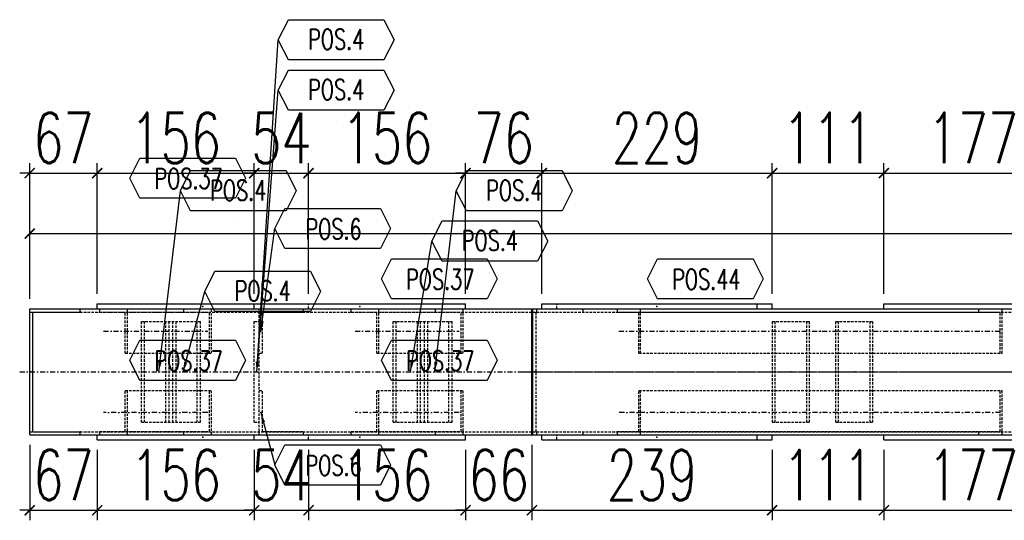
# Model space of a CAD drawing. Header units: feet. Extents: x -13577 to 173285, y -65833 to 34873.
# Tile 66 of 127: x 74157 to 75135, y -60442 to -59945. Entities that reach past the tile are written whole.
import ezdxf
from ezdxf.enums import TextEntityAlignment as Align

# ---------------------------------------------------------------- set-up
doc = ezdxf.new("R2010")
doc.units = ezdxf.units.FT
doc.header["$LTSCALE"] = 10
doc.header["$MEASUREMENT"] = 0
doc.linetypes.add('DASHDOT', pattern=[1, 0.5, -0.25, 0, -0.25])
doc.linetypes.add('HIDDEN', pattern=[0.375, 0.25, -0.125])
doc.layers.get('0').update_dxf_attribs({"linetype": 'CONTINUOUS'})
doc.layers.get('Defpoints').update_dxf_attribs({"linetype": 'CONTINUOUS'})
for name, color, linetype in [('A', 2, 'DASHDOT'), ('FORIR', 4, 'CONTINUOUS'), ('G', 3, 'CONTINUOUS'), ('POS_BOX', 6, 'CONTINUOUS'), ('POS_DES', 2, 'CONTINUOUS'), ('POS_MAT', 2, 'CONTINUOUS'), ('POS_NOT', 2, 'CONTINUOUS'), ('TR', 6, 'HIDDEN'), ('TXT1', 7, 'CONTINUOUS')]:
    doc.layers.add(name, color=color, linetype=linetype)
doc.styles.add('1', font='romans.shx', dxfattribs={"width": 0.7, "height": 50})
doc.styles.add('POS', font='ROMANS', dxfattribs={"width": 0.7})
doc.dimstyles.get("Standard").update_dxf_attribs({"dimtxt": 50, "dimasz": 1, "dimexe": 1, "dimexo": 1, "dimgap": 1, "dimtad": 1, "dimdec": 0, "dimdsep": 46, "dimtxsty": '1', "dimblk": 'ARCHTICK', "dimcen": 3, "dimclrd": 1, "dimclre": 1, "dimclrt": 3, "dimadec": 0, "dimazin": 0, "dimtfac": 1, "dimtdec": 0, "dimtix": 1, "dimtmove": 0, "dimatfit": 3, "dimfxl": 0, "dimtolj": 1, "dimarcsym": 0})

# ---------------------------------------------------------------- blocks, each defined once
blk = doc.blocks.new('P8_LAM')
blk.add_line((5.75, -3.075), (5.75, -3.075))
at = {"layer": 'POS_BOX'}
blk.add_lwpolyline([(11.5, 0), (10.5, -2), (1, -2), (0, 0), (1, 2), (10.5, 2)], close=True, dxfattribs=at)
at = {"style": 'POS', "width": 0.7}
blk.add_attdef('POS_PEZ', text='', height=2, dxfattribs=at).set_placement((5.751, -0.952), align=Align.CENTER)
at = {"style": 'POS', "width": 0.7, "flags": 1}
for tag, p in [('MAR_PEZ', (1, -3.155)), ('QTA_PEZ', (1, -3.69)), ('SUN_LIS', (1, -4.836)), ('PUN_LIS', (1, -4.301)), ('COD_PEZ', (1, -5.949)), ('MCL_PEZ', (1, -5.414)), ('DIM_PRO', (1, -6.588))]:
    blk.add_attdef(tag, p, '', height=0.35, dxfattribs=at)
at = {"layer": 'POS_DES', "style": 'POS', "width": 0.7, "flags": 1}
for tag, p in [('LAR_PRO', (3.396, -4.119)), ('SPE_PRO', (3.384, -4.658)), ('LUN_PRO', (3.368, -5.17))]:
    blk.add_attdef(tag, p, '', height=0.35, dxfattribs=at)
at = {"layer": 'POS_MAT', "style": 'POS', "width": 0.7, "flags": 1}
blk.add_attdef('MAT_PRO', text='', height=0.35, dxfattribs=at).set_placement((4.297, -3.185), align=Align.CENTER)
at = {"layer": 'POS_NOT', "style": 'POS', "width": 0.7, "flags": 1}
blk.add_attdef('NOT_PEZ', (3.413, -3.619), '', height=0.35, dxfattribs=at)
blk = doc.blocks.new('_ArchTick')
at = {"color": 0, "linetype": 'ByBlock', "const_width": 0.15}
blk.add_lwpolyline([(-0.5, -0.5), (0.5, 0.5)], dxfattribs=at)
blk = doc.blocks.new('P8_PRO')
at = {"layer": 'POS_BOX'}
blk.add_lwpolyline([(11.5, 0), (10.5, -2), (1, -2), (0, 0), (1, 2), (10.5, 2)], close=True, dxfattribs=at)
at = {"style": 'POS', "width": 0.7}
blk.add_attdef('POS_PEZ', text='', height=2, dxfattribs=at).set_placement((5.83, -1.049), align=Align.CENTER)
at = {"style": 'POS', "width": 0.7, "flags": 1}
for tag, p in [('MAR_PEZ', (1, -2.919)), ('QTA_PEZ', (1, -3.454)), ('PUN_LIS', (1, -4.045)), ('SUN_LIS', (1, -4.58)), ('MCL_PEZ', (1, -5.141)), ('COD_PEZ', (1, -5.676)), ('DIM_PRO', (1, -6.267))]:
    blk.add_attdef(tag, p, '', height=0.35, dxfattribs=at)
at = {"layer": 'POS_DES', "style": 'POS', "width": 0.7, "flags": 1}
for tag, p in [('NOM_PRO', (2.836, -2.902)), ('LUN_PRO', (2.824, -4.544))]:
    blk.add_attdef(tag, p, '', height=0.35, dxfattribs=at)
at = {"layer": 'POS_MAT', "style": 'POS', "width": 0.7, "flags": 1}
blk.add_attdef('MAT_PRO', (2.825, -3.438), '', height=0.35, dxfattribs=at)
at = {"layer": 'POS_NOT', "style": 'POS', "width": 0.7, "flags": 1}
blk.add_attdef('NOT_PEZ', (2.816, -4.015), '', height=0.35, dxfattribs=at)
blk = doc.blocks.new('3D_INFOPOS')
blk.add_point((0, 0))
at = {"layer": 'FORIR', "flags": 1}
for tag, p in [('POS_PEZ', (7.55, -4.31)), ('MAT_PRO', (7.55, -11.94))]:
    blk.add_attdef(tag, p, '', height=5.26, dxfattribs=at)
blk = doc.blocks.new('*D388')
at = {"layer": 'Defpoints', "color": 0}
for p in [(74167.1, -60357.01), (74234.1, -60362.01), (74234.1, -60432.01)]:
    blk.add_point(p, dxfattribs=at)
at = {"layer": 'TXT1', "color": 1, "lineweight": -2, "transparency": 16777216}
for p, q in [((74167.1, -60367.01), (74167.1, -60442.01)), ((74234.1, -60372.01), (74234.1, -60442.01)), ((74167.1, -60432.01), (74157.1, -60432.01)), ((74167.1, -60432.01), (74234.1, -60432.01)), ((74234.1, -60432.01), (74244.1, -60432.01))]:
    blk.add_line(p, q, dxfattribs=at)
at = {"layer": 'TXT1', "color": 1, "lineweight": -2, "transparency": 16777216, "xscale": 10, "yscale": 10, "zscale": 10}
blk.add_blockref('_ArchTick', (74167.1, -60432.01), dxfattribs=at)
at = {"layer": 'TXT1', "color": 1, "lineweight": -2, "transparency": 16777216, "xscale": 10, "yscale": 10, "zscale": 10, "rotation": 180}
blk.add_blockref('_ArchTick', (74234.1, -60432.01), dxfattribs=at)
at = {"layer": 'TXT1', "color": 3, "transparency": 16777216, "insert": (74200.6, -60397.01), "char_height": 50, "attachment_point": 5, "style": '1'}
blk.add_mtext('\\A1;67', dxfattribs=at)
blk = doc.blocks.new('*D389')
at = {"layer": 'Defpoints', "color": 0}
for p in [(74234.1, -60362.01), (74390.1, -60362.01), (74390.1, -60432.01)]:
    blk.add_point(p, dxfattribs=at)
at = {"layer": 'TXT1', "color": 1, "lineweight": -2, "transparency": 16777216}
for p, q in [((74234.1, -60372.01), (74234.1, -60442.01)), ((74390.1, -60372.01), (74390.1, -60442.01)), ((74234.1, -60432.01), (74390.1, -60432.01))]:
    blk.add_line(p, q, dxfattribs=at)
at = {"layer": 'TXT1', "color": 1, "lineweight": -2, "transparency": 16777216, "xscale": 10, "yscale": 10, "zscale": 10, "rotation": 180}
blk.add_blockref('_ArchTick', (74234.1, -60432.01), dxfattribs=at)
at = {"layer": 'TXT1', "color": 1, "lineweight": -2, "transparency": 16777216, "xscale": 10, "yscale": 10, "zscale": 10}
blk.add_blockref('_ArchTick', (74390.1, -60432.01), dxfattribs=at)
at = {"layer": 'TXT1', "color": 3, "transparency": 16777216, "insert": (74312.1, -60397.01), "char_height": 50, "attachment_point": 5, "style": '1'}
blk.add_mtext('\\A1;156', dxfattribs=at)
blk = doc.blocks.new('*D390')
at = {"layer": 'Defpoints', "color": 0}
for p in [(74390.1, -60362.01), (74444.1, -60362.01), (74444.1, -60432.01)]:
    blk.add_point(p, dxfattribs=at)
at = {"layer": 'TXT1', "color": 1, "lineweight": -2, "transparency": 16777216}
for p, q in [((74390.1, -60372.01), (74390.1, -60442.01)), ((74444.1, -60372.01), (74444.1, -60442.01)), ((74390.1, -60432.01), (74380.1, -60432.01)), ((74390.1, -60432.01), (74444.1, -60432.01)), ((74444.1, -60432.01), (74454.1, -60432.01))]:
    blk.add_line(p, q, dxfattribs=at)
at = {"layer": 'TXT1', "color": 1, "lineweight": -2, "transparency": 16777216, "xscale": 10, "yscale": 10, "zscale": 10}
blk.add_blockref('_ArchTick', (74390.1, -60432.01), dxfattribs=at)
at = {"layer": 'TXT1', "color": 1, "lineweight": -2, "transparency": 16777216, "xscale": 10, "yscale": 10, "zscale": 10, "rotation": 180}
blk.add_blockref('_ArchTick', (74444.1, -60432.01), dxfattribs=at)
at = {"layer": 'TXT1', "color": 3, "transparency": 16777216, "insert": (74417.1, -60397.01), "char_height": 50, "attachment_point": 5, "style": '1'}
blk.add_mtext('\\A1;54', dxfattribs=at)
blk = doc.blocks.new('*D391')
at = {"layer": 'Defpoints', "color": 0}
for p in [(74444.1, -60362.01), (74600.1, -60362.01), (74600.1, -60432.01)]:
    blk.add_point(p, dxfattribs=at)
at = {"layer": 'TXT1', "color": 1, "lineweight": -2, "transparency": 16777216}
for p, q in [((74444.1, -60372.01), (74444.1, -60442.01)), ((74600.1, -60372.01), (74600.1, -60442.01)), ((74444.1, -60432.01), (74600.1, -60432.01))]:
    blk.add_line(p, q, dxfattribs=at)
at = {"layer": 'TXT1', "color": 1, "lineweight": -2, "transparency": 16777216, "xscale": 10, "yscale": 10, "zscale": 10, "rotation": 180}
blk.add_blockref('_ArchTick', (74444.1, -60432.01), dxfattribs=at)
at = {"layer": 'TXT1', "color": 1, "lineweight": -2, "transparency": 16777216, "xscale": 10, "yscale": 10, "zscale": 10}
blk.add_blockref('_ArchTick', (74600.1, -60432.01), dxfattribs=at)
at = {"layer": 'TXT1', "color": 3, "transparency": 16777216, "insert": (74522.1, -60397.01), "char_height": 50, "attachment_point": 5, "style": '1'}
blk.add_mtext('\\A1;156', dxfattribs=at)
blk = doc.blocks.new('*D392')
at = {"layer": 'Defpoints', "color": 0}
for p in [(74600.1, -60362.01), (74666.11, -60357.01), (74666.11, -60432.01)]:
    blk.add_point(p, dxfattribs=at)
at = {"layer": 'TXT1', "color": 1, "lineweight": -2, "transparency": 16777216}
for p, q in [((74600.1, -60372.01), (74600.1, -60442.01)), ((74666.11, -60367.01), (74666.11, -60442.01)), ((74600.1, -60432.01), (74590.1, -60432.01)), ((74600.1, -60432.01), (74666.11, -60432.01)), ((74666.11, -60432.01), (74676.11, -60432.01))]:
    blk.add_line(p, q, dxfattribs=at)
at = {"layer": 'TXT1', "color": 1, "lineweight": -2, "transparency": 16777216, "xscale": 10, "yscale": 10, "zscale": 10}
blk.add_blockref('_ArchTick', (74600.1, -60432.01), dxfattribs=at)
at = {"layer": 'TXT1', "color": 1, "lineweight": -2, "transparency": 16777216, "xscale": 10, "yscale": 10, "zscale": 10, "rotation": 180}
blk.add_blockref('_ArchTick', (74666.11, -60432.01), dxfattribs=at)
at = {"layer": 'TXT1', "color": 3, "transparency": 16777216, "insert": (74633.11, -60397.01), "char_height": 50, "attachment_point": 5, "style": '1'}
blk.add_mtext('\\A1;66', dxfattribs=at)
blk = doc.blocks.new('*D393')
at = {"layer": 'Defpoints', "color": 0}
for p in [(74666.11, -60357.01), (74904.74, -60362.01), (74904.74, -60432.01)]:
    blk.add_point(p, dxfattribs=at)
at = {"layer": 'TXT1', "color": 1, "lineweight": -2, "transparency": 16777216}
for p, q in [((74666.11, -60367.01), (74666.11, -60442.01)), ((74904.74, -60372.01), (74904.74, -60442.01)), ((74666.11, -60432.01), (74904.74, -60432.01))]:
    blk.add_line(p, q, dxfattribs=at)
at = {"layer": 'TXT1', "color": 1, "lineweight": -2, "transparency": 16777216, "xscale": 10, "yscale": 10, "zscale": 10, "rotation": 180}
blk.add_blockref('_ArchTick', (74666.11, -60432.01), dxfattribs=at)
at = {"layer": 'TXT1', "color": 1, "lineweight": -2, "transparency": 16777216, "xscale": 10, "yscale": 10, "zscale": 10}
blk.add_blockref('_ArchTick', (74904.74, -60432.01), dxfattribs=at)
at = {"layer": 'TXT1', "color": 3, "transparency": 16777216, "insert": (74785.43, -60397.01), "char_height": 50, "attachment_point": 5, "style": '1'}
blk.add_mtext('\\A1;239', dxfattribs=at)
blk = doc.blocks.new('*D394')
at = {"layer": 'Defpoints', "color": 0}
for p in [(74904.74, -60362.01), (75015.8, -60362.01), (75015.8, -60432.01)]:
    blk.add_point(p, dxfattribs=at)
at = {"layer": 'TXT1', "color": 1, "lineweight": -2, "transparency": 16777216}
for p, q in [((74904.74, -60372.01), (74904.74, -60442.01)), ((75015.8, -60372.01), (75015.8, -60442.01)), ((74904.74, -60432.01), (75015.8, -60432.01))]:
    blk.add_line(p, q, dxfattribs=at)
at = {"layer": 'TXT1', "color": 1, "lineweight": -2, "transparency": 16777216, "xscale": 10, "yscale": 10, "zscale": 10, "rotation": 180}
blk.add_blockref('_ArchTick', (74904.74, -60432.01), dxfattribs=at)
at = {"layer": 'TXT1', "color": 1, "lineweight": -2, "transparency": 16777216, "xscale": 10, "yscale": 10, "zscale": 10}
blk.add_blockref('_ArchTick', (75015.8, -60432.01), dxfattribs=at)
at = {"layer": 'TXT1', "color": 3, "transparency": 16777216, "insert": (74960.27, -60397.01), "char_height": 50, "attachment_point": 5, "style": '1'}
blk.add_mtext('\\A1;111', dxfattribs=at)
blk = doc.blocks.new('*D395')
at = {"layer": 'Defpoints', "color": 0}
for p in [(75015.8, -60362.01), (75192.83, -60362.01), (75192.83, -60432.01)]:
    blk.add_point(p, dxfattribs=at)
at = {"layer": 'TXT1', "color": 1, "lineweight": -2, "transparency": 16777216}
for p, q in [((75015.8, -60372.01), (75015.8, -60442.01)), ((75192.83, -60372.01), (75192.83, -60442.01)), ((75015.8, -60432.01), (75192.83, -60432.01))]:
    blk.add_line(p, q, dxfattribs=at)
at = {"layer": 'TXT1', "color": 1, "lineweight": -2, "transparency": 16777216, "xscale": 10, "yscale": 10, "zscale": 10, "rotation": 180}
blk.add_blockref('_ArchTick', (75015.8, -60432.01), dxfattribs=at)
at = {"layer": 'TXT1', "color": 1, "lineweight": -2, "transparency": 16777216, "xscale": 10, "yscale": 10, "zscale": 10}
blk.add_blockref('_ArchTick', (75192.83, -60432.01), dxfattribs=at)
at = {"layer": 'TXT1', "color": 3, "transparency": 16777216, "insert": (75104.32, -60397.01), "char_height": 50, "attachment_point": 5, "style": '1'}
blk.add_mtext('\\A1;177', dxfattribs=at)
blk = doc.blocks.new('*D420')
at = {"layer": 'Defpoints', "color": 0}
for p in [(76367.2, -60157.01), (74167.1, -60232.01), (76367.2, -60232.01)]:
    blk.add_point(p, dxfattribs=at)
at = {"layer": 'TXT1', "color": 1, "lineweight": -2, "transparency": 16777216}
for p, q in [((74167.1, -60222.01), (74167.1, -60147.01)), ((76367.2, -60222.01), (76367.2, -60147.01)), ((74167.1, -60157.01), (76367.2, -60157.01))]:
    blk.add_line(p, q, dxfattribs=at)
at = {"layer": 'TXT1', "color": 1, "lineweight": -2, "transparency": 16777216, "xscale": 10, "yscale": 10, "zscale": 10, "rotation": 180}
blk.add_blockref('_ArchTick', (74167.1, -60157.01), dxfattribs=at)
at = {"layer": 'TXT1', "color": 1, "lineweight": -2, "transparency": 16777216, "xscale": 10, "yscale": 10, "zscale": 10}
blk.add_blockref('_ArchTick', (76367.2, -60157.01), dxfattribs=at)
at = {"layer": 'TXT1', "color": 3, "transparency": 16777216, "insert": (75267.15, -60122.01), "char_height": 50, "attachment_point": 5, "style": '1'}
blk.add_mtext('\\A1;2200', dxfattribs=at)
blk = doc.blocks.new('*D423')
at = {"layer": 'Defpoints', "color": 0}
for p in [(74234.1, -60097.01), (74167.1, -60232.01), (74234.1, -60227.01)]:
    blk.add_point(p, dxfattribs=at)
at = {"layer": 'TXT1', "color": 1, "lineweight": -2, "transparency": 16777216}
for p, q in [((74167.1, -60222.01), (74167.1, -60087.01)), ((74234.1, -60217.01), (74234.1, -60087.01)), ((74167.1, -60097.01), (74157.1, -60097.01)), ((74167.1, -60097.01), (74234.1, -60097.01)), ((74234.1, -60097.01), (74244.1, -60097.01))]:
    blk.add_line(p, q, dxfattribs=at)
at = {"layer": 'TXT1', "color": 1, "lineweight": -2, "transparency": 16777216, "xscale": 10, "yscale": 10, "zscale": 10}
blk.add_blockref('_ArchTick', (74167.1, -60097.01), dxfattribs=at)
at = {"layer": 'TXT1', "color": 1, "lineweight": -2, "transparency": 16777216, "xscale": 10, "yscale": 10, "zscale": 10, "rotation": 180}
blk.add_blockref('_ArchTick', (74234.1, -60097.01), dxfattribs=at)
at = {"layer": 'TXT1', "color": 3, "transparency": 16777216, "insert": (74200.6, -60062.01), "char_height": 50, "attachment_point": 5, "style": '1'}
blk.add_mtext('\\A1;67', dxfattribs=at)
blk = doc.blocks.new('*D424')
at = {"layer": 'Defpoints', "color": 0}
for p in [(74390.1, -60097.01), (74234.1, -60227.01), (74390.1, -60227.01)]:
    blk.add_point(p, dxfattribs=at)
at = {"layer": 'TXT1', "color": 1, "lineweight": -2, "transparency": 16777216}
for p, q in [((74234.1, -60217.01), (74234.1, -60087.01)), ((74390.1, -60217.01), (74390.1, -60087.01)), ((74234.1, -60097.01), (74390.1, -60097.01))]:
    blk.add_line(p, q, dxfattribs=at)
at = {"layer": 'TXT1', "color": 1, "lineweight": -2, "transparency": 16777216, "xscale": 10, "yscale": 10, "zscale": 10, "rotation": 180}
blk.add_blockref('_ArchTick', (74234.1, -60097.01), dxfattribs=at)
at = {"layer": 'TXT1', "color": 1, "lineweight": -2, "transparency": 16777216, "xscale": 10, "yscale": 10, "zscale": 10}
blk.add_blockref('_ArchTick', (74390.1, -60097.01), dxfattribs=at)
at = {"layer": 'TXT1', "color": 3, "transparency": 16777216, "insert": (74312.1, -60062.01), "char_height": 50, "attachment_point": 5, "style": '1'}
blk.add_mtext('\\A1;156', dxfattribs=at)
blk = doc.blocks.new('*D425')
at = {"layer": 'Defpoints', "color": 0}
for p in [(74444.1, -60097.01), (74390.1, -60227.01), (74444.1, -60227.01)]:
    blk.add_point(p, dxfattribs=at)
at = {"layer": 'TXT1', "color": 1, "lineweight": -2, "transparency": 16777216}
for p, q in [((74390.1, -60217.01), (74390.1, -60087.01)), ((74444.1, -60217.01), (74444.1, -60087.01)), ((74390.1, -60097.01), (74380.1, -60097.01)), ((74390.1, -60097.01), (74444.1, -60097.01)), ((74444.1, -60097.01), (74454.1, -60097.01))]:
    blk.add_line(p, q, dxfattribs=at)
at = {"layer": 'TXT1', "color": 1, "lineweight": -2, "transparency": 16777216, "xscale": 10, "yscale": 10, "zscale": 10}
blk.add_blockref('_ArchTick', (74390.1, -60097.01), dxfattribs=at)
at = {"layer": 'TXT1', "color": 1, "lineweight": -2, "transparency": 16777216, "xscale": 10, "yscale": 10, "zscale": 10, "rotation": 180}
blk.add_blockref('_ArchTick', (74444.1, -60097.01), dxfattribs=at)
at = {"layer": 'TXT1', "color": 3, "transparency": 16777216, "insert": (74417.1, -60062.01), "char_height": 50, "attachment_point": 5, "style": '1'}
blk.add_mtext('\\A1;54', dxfattribs=at)
blk = doc.blocks.new('*D426')
at = {"layer": 'Defpoints', "color": 0}
for p in [(74600.1, -60097.01), (74444.1, -60227.01), (74600.1, -60227.01)]:
    blk.add_point(p, dxfattribs=at)
at = {"layer": 'TXT1', "color": 1, "lineweight": -2, "transparency": 16777216}
for p, q in [((74444.1, -60217.01), (74444.1, -60087.01)), ((74600.1, -60217.01), (74600.1, -60087.01)), ((74444.1, -60097.01), (74600.1, -60097.01))]:
    blk.add_line(p, q, dxfattribs=at)
at = {"layer": 'TXT1', "color": 1, "lineweight": -2, "transparency": 16777216, "xscale": 10, "yscale": 10, "zscale": 10, "rotation": 180}
blk.add_blockref('_ArchTick', (74444.1, -60097.01), dxfattribs=at)
at = {"layer": 'TXT1', "color": 1, "lineweight": -2, "transparency": 16777216, "xscale": 10, "yscale": 10, "zscale": 10}
blk.add_blockref('_ArchTick', (74600.1, -60097.01), dxfattribs=at)
at = {"layer": 'TXT1', "color": 3, "transparency": 16777216, "insert": (74522.1, -60062.01), "char_height": 50, "attachment_point": 5, "style": '1'}
blk.add_mtext('\\A1;156', dxfattribs=at)
blk = doc.blocks.new('*D427')
at = {"layer": 'Defpoints', "color": 0}
for p in [(74675.89, -60097.01), (74600.1, -60227.01), (74675.89, -60227.01)]:
    blk.add_point(p, dxfattribs=at)
at = {"layer": 'TXT1', "color": 1, "lineweight": -2, "transparency": 16777216}
for p, q in [((74600.1, -60217.01), (74600.1, -60087.01)), ((74675.89, -60217.01), (74675.89, -60087.01)), ((74600.1, -60097.01), (74590.1, -60097.01)), ((74600.1, -60097.01), (74675.89, -60097.01)), ((74675.89, -60097.01), (74685.89, -60097.01))]:
    blk.add_line(p, q, dxfattribs=at)
at = {"layer": 'TXT1', "color": 1, "lineweight": -2, "transparency": 16777216, "xscale": 10, "yscale": 10, "zscale": 10}
blk.add_blockref('_ArchTick', (74600.1, -60097.01), dxfattribs=at)
at = {"layer": 'TXT1', "color": 1, "lineweight": -2, "transparency": 16777216, "xscale": 10, "yscale": 10, "zscale": 10, "rotation": 180}
blk.add_blockref('_ArchTick', (74675.89, -60097.01), dxfattribs=at)
at = {"layer": 'TXT1', "color": 3, "transparency": 16777216, "insert": (74638, -60062.01), "char_height": 50, "attachment_point": 5, "style": '1'}
blk.add_mtext('\\A1;76', dxfattribs=at)
blk = doc.blocks.new('*D428')
at = {"layer": 'Defpoints', "color": 0}
for p in [(74904.74, -60097.01), (74675.89, -60227.01), (74904.74, -60227.01)]:
    blk.add_point(p, dxfattribs=at)
at = {"layer": 'TXT1', "color": 1, "lineweight": -2, "transparency": 16777216}
for p, q in [((74675.89, -60217.01), (74675.89, -60087.01)), ((74904.74, -60217.01), (74904.74, -60087.01)), ((74675.89, -60097.01), (74904.74, -60097.01))]:
    blk.add_line(p, q, dxfattribs=at)
at = {"layer": 'TXT1', "color": 1, "lineweight": -2, "transparency": 16777216, "xscale": 10, "yscale": 10, "zscale": 10, "rotation": 180}
blk.add_blockref('_ArchTick', (74675.89, -60097.01), dxfattribs=at)
at = {"layer": 'TXT1', "color": 1, "lineweight": -2, "transparency": 16777216, "xscale": 10, "yscale": 10, "zscale": 10}
blk.add_blockref('_ArchTick', (74904.74, -60097.01), dxfattribs=at)
at = {"layer": 'TXT1', "color": 3, "transparency": 16777216, "insert": (74790.32, -60062.01), "char_height": 50, "attachment_point": 5, "style": '1'}
blk.add_mtext('\\A1;229', dxfattribs=at)
blk = doc.blocks.new('*D429')
at = {"layer": 'Defpoints', "color": 0}
for p in [(75015.8, -60097.01), (74904.74, -60227.01), (75015.8, -60227.01)]:
    blk.add_point(p, dxfattribs=at)
at = {"layer": 'TXT1', "color": 1, "lineweight": -2, "transparency": 16777216}
for p, q in [((74904.74, -60217.01), (74904.74, -60087.01)), ((75015.8, -60217.01), (75015.8, -60087.01)), ((74904.74, -60097.01), (75015.8, -60097.01))]:
    blk.add_line(p, q, dxfattribs=at)
at = {"layer": 'TXT1', "color": 1, "lineweight": -2, "transparency": 16777216, "xscale": 10, "yscale": 10, "zscale": 10, "rotation": 180}
blk.add_blockref('_ArchTick', (74904.74, -60097.01), dxfattribs=at)
at = {"layer": 'TXT1', "color": 1, "lineweight": -2, "transparency": 16777216, "xscale": 10, "yscale": 10, "zscale": 10}
blk.add_blockref('_ArchTick', (75015.8, -60097.01), dxfattribs=at)
at = {"layer": 'TXT1', "color": 3, "transparency": 16777216, "insert": (74960.27, -60062.01), "char_height": 50, "attachment_point": 5, "style": '1'}
blk.add_mtext('\\A1;111', dxfattribs=at)
blk = doc.blocks.new('*D430')
at = {"layer": 'Defpoints', "color": 0}
for p in [(75192.83, -60097.01), (75015.8, -60227.01), (75192.83, -60227.01)]:
    blk.add_point(p, dxfattribs=at)
at = {"layer": 'TXT1', "color": 1, "lineweight": -2, "transparency": 16777216}
for p, q in [((75015.8, -60217.01), (75015.8, -60087.01)), ((75192.83, -60217.01), (75192.83, -60087.01)), ((75015.8, -60097.01), (75192.83, -60097.01))]:
    blk.add_line(p, q, dxfattribs=at)
at = {"layer": 'TXT1', "color": 1, "lineweight": -2, "transparency": 16777216, "xscale": 10, "yscale": 10, "zscale": 10, "rotation": 180}
blk.add_blockref('_ArchTick', (75015.8, -60097.01), dxfattribs=at)
at = {"layer": 'TXT1', "color": 1, "lineweight": -2, "transparency": 16777216, "xscale": 10, "yscale": 10, "zscale": 10}
blk.add_blockref('_ArchTick', (75192.83, -60097.01), dxfattribs=at)
at = {"layer": 'TXT1', "color": 3, "transparency": 16777216, "insert": (75104.32, -60062.01), "char_height": 50, "attachment_point": 5, "style": '1'}
blk.add_mtext('\\A1;177', dxfattribs=at)
blk = doc.blocks.new('3D2D_INFOWELD')
blk.add_point((0, 0))
at = {"layer": 'FORIR', "flags": 1}
blk.add_attdef('DATA', (7.55, -4.31), '', height=5.26, dxfattribs=at)

msp = doc.modelspace()

# ---------------------------------------------------------------- linework, layer by layer
at = {"layer": 'A'}
for p, q in [((74240.33, -60254.01), (74343.88, -60254.01)), ((74490.33, -60254.01), (74593.88, -60254.01)), ((74752.55, -60254.01), (75131.59, -60254.01)), ((74157.1, -60294.51), (74677.1, -60294.51)), ((74157.1, -60294.51), (74677.1, -60294.51)), ((74657.1, -60294.51), (76377.2, -60294.51)), ((74658.6, -60294.51), (76374.72, -60294.51)), ((74343.88, -60335.01), (74240.33, -60335.01)), ((74593.88, -60335.01), (74490.33, -60335.01)), ((75131.59, -60335.01), (74752.55, -60335.01))]:
    msp.add_line(p, q, dxfattribs=at)
at = {"layer": 'G'}
for p, q in [((74167.1, -60357.01), (74167.1, -60232.01)), ((74167.1, -60232.01), (78567.11, -60232.01)), ((74170.14, -60235.05), (74217.1, -60235.05)), ((74170.14, -60353.97), (74170.14, -60235.05)), ((74217.1, -60235.05), (74217.1, -60232.01)), ((74234.1, -60232.01), (74234.1, -60227.01)), ((74234.1, -60227.01), (74600.1, -60227.01)), ((74390.1, -60232.01), (74390.1, -60227.01)), ((74600.1, -60232.01), (74600.1, -60227.01)), ((74666.11, -60357.01), (74666.11, -60232.01)), ((74667.1, -60357.01), (74667.1, -60232.01)), ((74675.89, -60227.01), (74904.75, -60227.01)), ((74675.89, -60232.01), (74675.89, -60227.01)), ((74889.82, -60232.01), (74889.82, -60227.01)), ((74904.75, -60232.01), (74904.75, -60227.01)), ((75015.8, -60227.01), (75421.7, -60227.01)), ((75015.8, -60232.01), (75015.8, -60227.01)), ((74167.1, -60357.01), (78567.11, -60357.01)), ((74170.14, -60353.97), (74217.1, -60353.97)), ((74217.1, -60357.01), (74217.1, -60353.97)), ((74234.1, -60362.01), (74234.1, -60357.01)), ((74234.1, -60362.01), (74600.1, -60362.01)), ((74390.1, -60362.01), (74390.1, -60357.01)), ((74600.1, -60362.01), (74600.1, -60357.01)), ((74675.89, -60362.01), (74675.89, -60357.01)), ((74675.89, -60362.01), (74904.75, -60362.01)), ((74889.82, -60362.01), (74889.82, -60357.01)), ((74904.75, -60362.01), (74904.75, -60357.01)), ((75015.8, -60362.01), (75015.8, -60357.01)), ((75015.8, -60362.01), (75421.7, -60362.01))]:
    msp.add_line(p, q, dxfattribs=at)
at = {"layer": 'TR'}
for p, q in [((74167.1, -60235.05), (74170.14, -60235.05)), ((74217.1, -60235.05), (76362.53, -60235.05)), ((74236.58, -60235.21), (74236.58, -60232.01)), ((74236.58, -60235.21), (74345.62, -60235.21)), ((74262.07, -60276.01), (74262.07, -60235.21)), ((74264.07, -60276.01), (74264.07, -60232.01)), ((74320.14, -60235.21), (74320.14, -60232.01)), ((74345.62, -60276.01), (74345.62, -60235.21)), ((74347.62, -60276.01), (74347.62, -60232.01)), ((74395.1, -60357.01), (74395.1, -60232.01)), ((74398.3, -60235.21), (74439.1, -60235.21)), ((74398.3, -60276.01), (74398.3, -60235.21)), ((74439.1, -60235.21), (74439.1, -60232.01)), ((74444.1, -60232.01), (74444.1, -60227.01)), ((74486.58, -60235.21), (74486.58, -60232.01)), ((74486.58, -60235.21), (74595.62, -60235.21)), ((74512.07, -60276.01), (74512.07, -60235.21)), ((74514.07, -60276.01), (74514.07, -60232.01)), ((74570.14, -60235.21), (74570.14, -60232.01)), ((74595.62, -60276.01), (74595.62, -60235.21)), ((74597.62, -60276.01), (74597.62, -60232.01)), ((74666.41, -60353.97), (74666.41, -60235.05)), ((74670.14, -60353.97), (74670.14, -60235.05)), ((74671.08, -60235.05), (74671.08, -60232.01)), ((74690.81, -60232.01), (74690.81, -60227.01)), ((74717.1, -60235.05), (74717.1, -60232.01)), ((74750.99, -60235.21), (74750.99, -60232.01)), ((74750.99, -60235.21), (75131.47, -60235.21)), ((74772.43, -60276.01), (74772.43, -60235.21)), ((74774.11, -60276.01), (74774.11, -60232.01)), ((75110.03, -60235.21), (75110.03, -60232.01)), ((75131.47, -60276.01), (75131.47, -60235.21)), ((75133.15, -60276.01), (75133.15, -60232.01)), ((74278.13, -60244.51), (74336.69, -60244.51)), ((74278.13, -60344.51), (74278.13, -60244.51)), ((74281.25, -60344.51), (74281.25, -60244.51)), ((74302.33, -60344.51), (74302.33, -60244.51)), ((74305.46, -60344.51), (74305.46, -60244.51)), ((74309.36, -60344.51), (74309.36, -60244.51)), ((74312.48, -60344.51), (74312.48, -60244.51)), ((74333.57, -60344.51), (74333.57, -60244.51)), ((74336.69, -60344.51), (74336.69, -60244.51)), ((74390.1, -60344.51), (74390.1, -60244.51)), ((74390.1, -60244.51), (74395.1, -60244.51)), ((74528.13, -60244.51), (74586.69, -60244.51)), ((74528.13, -60344.51), (74528.13, -60244.51)), ((74531.25, -60344.51), (74531.25, -60244.51)), ((74552.33, -60344.51), (74552.33, -60244.51)), ((74555.46, -60344.51), (74555.46, -60244.51)), ((74559.36, -60344.51), (74559.36, -60244.51)), ((74562.48, -60344.51), (74562.48, -60244.51)), ((74583.57, -60344.51), (74583.57, -60244.51)), ((74586.69, -60344.51), (74586.69, -60244.51)), ((74905.13, -60244.51), (74941.79, -60244.51)), ((74905.13, -60344.51), (74905.13, -60244.51)), ((74907.76, -60344.51), (74907.76, -60244.51)), ((74939.17, -60344.51), (74939.17, -60244.51)), ((74941.79, -60344.51), (74941.79, -60244.51)), ((74968.09, -60244.51), (75004.75, -60244.51)), ((74968.09, -60344.51), (74968.09, -60244.51)), ((74970.72, -60344.51), (74970.72, -60244.51)), ((75002.13, -60344.51), (75002.13, -60244.51)), ((75004.75, -60344.51), (75004.75, -60244.51)), ((74262.07, -60276.01), (74347.62, -60276.01)), ((74395.1, -60276.01), (74398.3, -60276.01)), ((74512.07, -60276.01), (74597.62, -60276.01)), ((74772.43, -60276.01), (75133.15, -60276.01)), ((74262.07, -60313.01), (74347.62, -60313.01)), ((74262.07, -60353.81), (74262.07, -60313.01)), ((74264.07, -60357.01), (74264.07, -60313.01)), ((74345.62, -60353.81), (74345.62, -60313.01)), ((74347.62, -60357.01), (74347.62, -60313.01)), ((74395.1, -60313.01), (74398.3, -60313.01)), ((74398.3, -60353.81), (74398.3, -60313.01)), ((74512.07, -60353.81), (74512.07, -60313.01)), ((74512.07, -60313.01), (74597.62, -60313.01)), ((74514.07, -60357.01), (74514.07, -60313.01)), ((74595.62, -60353.81), (74595.62, -60313.01)), ((74597.62, -60357.01), (74597.62, -60313.01)), ((74772.43, -60313.01), (75133.15, -60313.01)), ((74772.43, -60353.81), (74772.43, -60313.01)), ((74774.11, -60357.01), (74774.11, -60313.01)), ((75131.47, -60353.81), (75131.47, -60313.01)), ((75133.15, -60357.01), (75133.15, -60313.01)), ((74278.13, -60344.51), (74336.69, -60344.51)), ((74390.1, -60344.51), (74395.1, -60344.51)), ((74528.13, -60344.51), (74586.69, -60344.51)), ((74905.13, -60344.51), (74941.79, -60344.51)), ((74968.09, -60344.51), (75004.75, -60344.51)), ((74167.1, -60353.97), (74170.14, -60353.97)), ((74217.1, -60353.97), (76362.53, -60353.97)), ((74236.58, -60353.81), (74345.62, -60353.81)), ((74236.58, -60357.01), (74236.58, -60353.81)), ((74320.14, -60357.01), (74320.14, -60353.81)), ((74398.3, -60353.81), (74439.1, -60353.81)), ((74439.1, -60357.01), (74439.1, -60353.81)), ((74444.1, -60362.01), (74444.1, -60357.01)), ((74486.58, -60353.81), (74595.62, -60353.81)), ((74486.58, -60357.01), (74486.58, -60353.81)), ((74570.14, -60357.01), (74570.14, -60353.81)), ((74671.08, -60357.01), (74671.08, -60353.97)), ((74690.81, -60362.01), (74690.81, -60357.01)), ((74717.1, -60357.01), (74717.1, -60353.97)), ((74750.99, -60357.01), (74750.99, -60353.81)), ((74750.99, -60353.81), (75131.47, -60353.81)), ((75110.03, -60357.01), (75110.03, -60353.81))]:
    msp.add_line(p, q, dxfattribs=at)

# ---------------------------------------------------------------- block references
at = {"xscale": 10, "yscale": 10, "zscale": 10}
for name, p, values in [('P8_LAM', (74414.04, -59964.51), {'POS_PEZ': 'POS.4'}), ('P8_LAM', (74414.04, -60014.51), {'POS_PEZ': 'POS.4'}), ('P8_PRO', (74266.58, -60102.01), {'POS_PEZ': 'POS.37'}), ('P8_LAM', (74316.74, -60114.51), {'POS_PEZ': 'POS.4'}), ('P8_LAM', (74590.95, -60114.51), {'POS_PEZ': 'POS.4'}), ('P8_PRO', (74410.64, -60152.01), {'POS_PEZ': 'POS.6'}), ('P8_LAM', (74566.74, -60164.51), {'POS_PEZ': 'POS.4'}), ('P8_PRO', (74516.58, -60202.01), {'POS_PEZ': 'POS.37'}), ('P8_PRO', (74780.98, -60202.01), {'POS_PEZ': 'POS.44'}), ('P8_LAM', (74340.95, -60214.51), {'POS_PEZ': 'POS.4'}), ('P8_PRO', (74266.58, -60283.01), {'POS_PEZ': 'POS.37'}), ('P8_PRO', (74516.58, -60283.01), {'POS_PEZ': 'POS.37'}), ('P8_PRO', (74410.64, -60387.01), {'POS_PEZ': 'POS.6'})]:
    msp.add_blockref(name, p, dxfattribs=at).add_auto_attribs(values)
for name, p in [('3D2D_INFOWELD', (74217.1, -60234.95)), ('3D_INFOPOS', (74339.1, -60229.51)), ('3D_INFOPOS', (74495.1, -60229.51)), ('3D_INFOPOS', (74790.32, -60229.51)), ('3D_INFOPOS', (74304.85, -60254.01)), ('3D_INFOPOS', (74396.7, -60254.01)), ('3D_INFOPOS', (74554.85, -60254.01)), ('3D_INFOPOS', (74952.79, -60254.01)), ('3D_INFOPOS', (74168.62, -60294.51)), ('3D_INFOPOS', (74295.3, -60294.51)), ('3D_INFOPOS', (74319.51, -60294.51)), ('3D_INFOPOS', (74392.6, -60294.51)), ('3D_INFOPOS', (74392.6, -60294.51)), ('3D_INFOPOS', (74417.1, -60294.51)), ('3D_INFOPOS', (74417.1, -60294.51)), ('3D_INFOPOS', (74545.3, -60294.51)), ('3D_INFOPOS', (74569.51, -60294.51)), ('3D2D_INFOWELD', (74667.2, -60294.51)), ('3D_INFOPOS', (74668.62, -60294.51)), ('3D_INFOPOS', (74923.46, -60294.51)), ('3D_INFOPOS', (74986.42, -60294.51)), ('3D_INFOPOS', (74304.85, -60335.01)), ('3D_INFOPOS', (74396.7, -60335.01)), ('3D_INFOPOS', (74554.85, -60335.01)), ('3D_INFOPOS', (74952.79, -60335.01)), ('3D2D_INFOWELD', (74217.1, -60354.07)), ('3D_INFOPOS', (74339.1, -60359.51)), ('3D_INFOPOS', (74495.1, -60359.51)), ('3D_INFOPOS', (74790.32, -60359.51))]:
    msp.add_blockref(name, p)

# ---------------------------------------------------------------- dimensions: what is measured, and where the dimension line sits
at = {"layer": 'TXT1'}
for base, p1, p2, picture, middle in [((74234.1, -60097.01), (74167.1, -60232.01), (74234.1, -60227.01), '*D423', (74200.6, -60062.01)), ((74390.1, -60097.01), (74234.1, -60227.01), (74390.1, -60227.01), '*D424', (74312.1, -60062.01)), ((74444.1, -60097.01), (74390.1, -60227.01), (74444.1, -60227.01), '*D425', (74417.1, -60062.01)), ((74600.1, -60097.01), (74444.1, -60227.01), (74600.1, -60227.01), '*D426', (74522.1, -60062.01)), ((74675.89, -60097.01), (74600.1, -60227.01), (74675.89, -60227.01), '*D427', (74638, -60062.01)), ((74904.74, -60097.01), (74675.89, -60227.01), (74904.74, -60227.01), '*D428', (74790.32, -60062.01)), ((75015.8, -60097.01), (74904.74, -60227.01), (75015.8, -60227.01), '*D429', (74960.27, -60062.01)), ((75192.83, -60097.01), (75015.8, -60227.01), (75192.83, -60227.01), '*D430', (75104.32, -60062.01)), ((76367.2, -60157.01), (74167.1, -60232.01), (76367.2, -60232.01), '*D420', (75267.15, -60122.01)), ((74234.1, -60432.01), (74167.1, -60357.01), (74234.1, -60362.01), '*D388', (74200.6, -60397.01)), ((74390.1, -60432.01), (74234.1, -60362.01), (74390.1, -60362.01), '*D389', (74312.1, -60397.01)), ((74444.1, -60432.01), (74390.1, -60362.01), (74444.1, -60362.01), '*D390', (74417.1, -60397.01)), ((74600.1, -60432.01), (74444.1, -60362.01), (74600.1, -60362.01), '*D391', (74522.1, -60397.01)), ((74666.11, -60432.01), (74600.1, -60362.01), (74666.11, -60357.01), '*D392', (74633.11, -60397.01)), ((74904.74, -60432.01), (74666.11, -60357.01), (74904.74, -60362.01), '*D393', (74785.43, -60397.01)), ((75015.8, -60432.01), (74904.74, -60362.01), (75015.8, -60362.01), '*D394', (74960.27, -60397.01)), ((75192.83, -60432.01), (75015.8, -60362.01), (75192.83, -60362.01), '*D395', (75104.32, -60397.01))]:
    dim = msp.add_linear_dim(base=base, p1=p1, p2=p2, dimstyle='Standard', override={"dimscale": 10}, dxfattribs=at)
    dim.commit()
    dim.dimension.update_dxf_attribs({"geometry": picture, "text_midpoint": middle})

# ---------------------------------------------------------------- leaders
for points in [[(74392.6, -60294.51), (74414.04, -59964.51)], [(74392.6, -60294.51), (74414.04, -60014.51)], [(74295.3, -60294.51), (74316.74, -60114.51)], [(74569.51, -60294.51), (74590.95, -60114.51)], [(74396.7, -60254.01), (74410.64, -60152.01)], [(74545.3, -60294.51), (74566.74, -60164.51)], [(74319.51, -60294.51), (74340.95, -60214.51)], [(74396.7, -60335.01), (74410.64, -60387.01)]]:
    msp.add_leader(points, dimstyle='Standard', override={"dimscale": 10})

doc.saveas('drawing.dxf')
